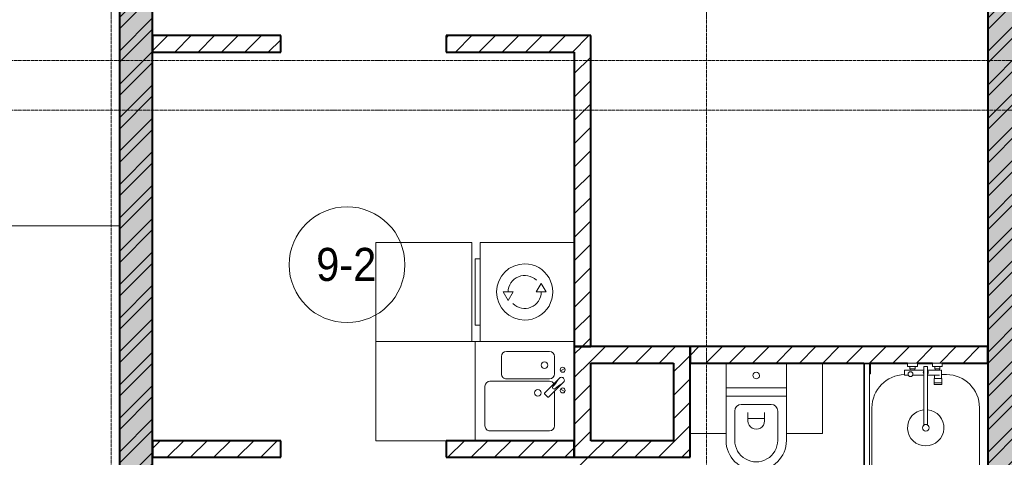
# Model space of a CAD drawing. Header units: millimetres. Extents: x 5617 to 143375, y 7718 to 186221.
# Tile 58 of 106: x 49053 to 55006, y 27600 to 30247. Entities that reach past the tile are written whole.
import ezdxf

# ---------------------------------------------------------------- set-up
doc = ezdxf.new("R2010")
doc.units = ezdxf.units.MM
doc.linetypes.add('ADSK_Линия сетки', pattern=[25, 20, -2.5, 0, -2.5])
doc.linetypes.add('Линия сетки', pattern=[25, 20, -2.5, 0, -2.5])
for name, color, linetype, lineweight in [('Марки помещений', 7, 'Continuous', 20), ('Мебель', 7, 'Continuous', 18), ('Оси', 7, 'Continuous', 9), ('Сантехнические приборы', 7, 'Continuous', 18), ('Стены', 7, 'Continuous', 18), ('Стены разрез', 7, 'Continuous', 40), ('Электрооборудование', 7, 'Continuous', 18)]:
    doc.layers.add(name, color=color, linetype=linetype, lineweight=lineweight)
doc.styles.add('Arial_3', font='arial.ttf', dxfattribs={"width": 0.9, "height": 200})
pattern_1 = [(50, (0, 0), (218.62117, -19.1268), [22.86, -251.46]), (355, (0, 0), (-42.29187, 229.2684), [18.288, -201.168]), (100.451, (18.22, -1.6), (176.33107, 210.13963), [19.428, -213.708]), (46.184, (0, 60.96), (325.29495, -50.45164), [34.29, -377.19]), (96.636, (27.1, 56.76), (284.883, 296.91266), [29.142, -320.562]), (351.184, (0, 60.96), (284.8858, 296.9107), [27.432, -301.752]), (21, (30.48, 45.72), (181.93753, -122.71832), [22.86, -251.46]), (326, (30.48, 45.72), (74.16223, 221.0262), [18.288, -201.168]), (71.451, (45.64, 35.5), (256.10035, 98.30526), [19.428, -213.708]), (37.5, (0, 0), (3.70639, 101.465895), [3.353, -195.377, 3.353, -200.863, -201.93]), (37.5, (0, 0), (3.70639, 101.465895), [-402.946, 3.353, -198.577]), (7.5, (0, 0), (80.18358, 120.21653), [3.353, -113.081, 3.353, -190.805, -76.962]), (7.5, (0, 0), (80.18358, 120.21653), [-310.591, 3.353, -73.609]), (327.5, (-67.97, 0), (162.708646, -6.87497), [3.353, -72.847, 3.353, -234.391, -315.468]), (327.5, (-67.97, 0), (162.708646, -6.87497), [-313.944, 3.353, -312.115]), (317.5, (-98.45, 0), (177.75468, 30.51183), [3.353, -95.707, 3.353, -154.534, -224.028]), (317.5, (-98.45, 0), (177.75468, 30.51183), [-256.946, 3.353, -220.675])]
pattern_2 = [(45, (0, 0), (-101.02788, 101.02788), []), (45, (67.35, 0), (-101.02788, 101.02788), [])]
pattern_3 = [(45, (0, 0), (-70.71068, 70.71068), [])]

# ---------------------------------------------------------------- blocks, each defined once
blk = doc.blocks.new('MR_Ванна - Санузел с ванной_1800x750-2638764-МКСС_К4_L08_28_500_')
at = {"layer": 'Сантехнические приборы', "color": 253, "true_color": 0xaaaaaa}
for p, q in [((210, 750.1), (195, 750.1)), ((195, 750.1), (195, 710)), ((200, 715), (200, 745.1)), ((200, 745.1), (210, 745.1)), ((200, 745.1), (200, 715)), ((895, 745.1), (200, 745.1)), ((210, 715), (200, 715)), ((200, 715), (895, 715)), ((210, 745.1), (210, 750.1)), ((210, 750), (885, 750)), ((210, 710), (210, 715)), ((895, 715), (835, 715)), ((835, 715), (835, 710)), ((900, 750), (885, 750)), ((885, 750), (885, 745.1)), ((885, 745.1), (895, 745.1)), ((895, 745.1), (895, 715)), ((895, 715), (895, 745.1)), ((900, 710), (900, 750)), ((630, 700), (-505, 700)), ((195, 710), (210, 710)), ((835, 710), (900, 710)), ((826.3, 504.1), (858, 504.1)), ((826.3, 480.7), (826.3, 504.1)), ((858, 504.1), (858, 386.3)), ((880, 484.8), (900, 484.8)), ((880, 425), (880, 484.8)), ((900, 484.8), (900, 425)), ((826.3, 386.3), (826.3, 453.7)), ((858, 468.3), (866, 468.3)), ((858, 441.4), (858, 468.3)), ((866, 441.4), (858, 441.4)), ((866, 471), (880, 471)), ((866, 439), (866, 471)), ((866, 468.3), (866, 441.4)), ((880, 439), (866, 439)), ((880, 471), (880, 439)), ((900, 425), (880, 425)), ((524.9, 386.3), (880, 386.3)), ((880, 363.7), (524.9, 363.7)), ((826.3, 291.7), (826.3, 363.7)), ((858, 363.7), (858, 291.7)), ((880, 386.3), (880, 363.7)), ((770.9, 276.9), (770.9, 323.9)), ((770.9, 323.9), (780, 323.9)), ((780, 276.9), (780, 323.9)), ((780, 323.9), (807.5, 323.9)), ((780, 323.9), (780, 276.9)), ((807.5, 323.9), (807.5, 276.9)), ((807.5, 278.8), (807.5, 321.6)), ((807.5, 321.6), (826.3, 321.6)), ((858, 291.7), (858, 318.6)), ((858, 318.6), (866, 318.6)), ((866, 289), (866, 321)), ((866, 321), (880, 321)), ((866, 318.6), (866, 291.7)), ((880, 275.2), (880, 335)), ((880, 335), (900, 335)), ((880, 321), (880, 289)), ((900, 335), (900, 275.2)), ((780, 276.9), (770.9, 276.9)), ((807.5, 276.9), (780, 276.9)), ((858, 278.8), (807.5, 278.8)), ((830, 250), (830, 278.8)), ((858, 291.7), (858, 278.8)), ((866, 291.7), (858, 291.7)), ((880, 289), (866, 289)), ((900, 275.2), (880, 275.2)), ((-505, 50), (630, 50))]:
    blk.add_line(p, q, dxfattribs=at)
for centre, radius, start, end in [((-505, 375), 325, 90, 270), ((630, 500), 200, 1.18568, 90), ((508.5, 375), 110, 5.91598, 354.08402), ((832.8, 467.2), 15, 90, 270), ((832.8, 467.2), 15, 244.04828, 115.95172), ((832.8, 467.2), 15, 270, 90), ((508.5, 375), 20, 90, 270), ((508.5, 375), 20, 270, 90), ((508.5, 375), 20, 325.4667, 34.5333), ((843.9, 375), 15.5, 47.00933, 132.99067), ((843.9, 375), 15.5, 227.00933, 312.99067), ((630, 250), 200, 270, 360)]:
    blk.add_arc(centre, radius, start, end, dxfattribs=at)
blk = doc.blocks.new('MR_Унитаз напольный - Санузел с ванной-2638740-МКСС_К4_L08_28_500_')
at = {"layer": 'Сантехнические приборы', "color": 253, "true_color": 0xaaaaaa}
for p, q in [((-182.5, 0), (-182.5, 267.5)), ((-130, 267.5), (-130, 90)), ((130, 90), (130, 267.5)), ((182.5, 267.5), (182.5, 0)), ((-50, 150), (-50, 100)), ((-50, 135), (50, 135)), ((50, 100), (50, 150)), ((182.5, 0), (-182.5, 0)), ((-182.5, -50), (-182.5, 0)), ((-182.5, 0), (182.5, 0)), ((-90, 50), (90, 50)), ((182.5, 0), (182.5, -50)), ((-182.5, -50), (182.5, -50)), ((-182.5, -200), (-182.5, -50)), ((182.5, -50), (-182.5, -50)), ((182.5, -50), (182.5, -200))]:
    blk.add_line(p, q, dxfattribs=at)
for centre, radius, start, end in [((0, 267.5), 182.5, 0, 180), ((0, 267.5), 130, 360, 180), ((0, 150), 50, 360, 180), ((-90, 90), 40, 180, 270), ((90, 90), 40, 270, 360), ((0, -125), 20, 360, 180), ((0, -125), 20, 180, 360)]:
    blk.add_arc(centre, radius, start, end, dxfattribs=at)
blk = doc.blocks.new('MR_Зона обслуживания - MR_Зона обслуживания-V8-МКСС_К4_L08_28_500_')
at = {"layer": 'Мебель', "lineweight": 9}
blk.add_line((108.75, 425), (-108.75, 425), dxfattribs=at)
blk = doc.blocks.new('MR_Зона обслуживания - MR_Зона обслуживания-V3-МКСС_К4_L08_28_500_')
at = {"layer": 'Мебель', "lineweight": 9}
for p, q in [((108.75, 425), (-108.75, 425)), ((-108.75, 425), (-108.75, 0))]:
    blk.add_line(p, q, dxfattribs=at)
blk = doc.blocks.new('MR_Мойка - Кухонная мойка-V9-МКСС_К4_L08_28_500_')
at = {"layer": 'Сантехнические приборы', "color": 253, "true_color": 0xaaaaaa}
for p, q in [((-136.7, -6.7), (-122.6, -33.3)), ((-79, -39), (-69.8, -48.2)), ((-69.8, -48.2), (11.4, -129.4)), ((-45.7, -24.2), (-55, -14.9)), ((35.5, -105.4), (-45.7, -24.2)), ((2.7, -6.7), (-11.4, -33.3)), ((-240, -100), (-240, -360)), ((-104, -70), (-210, -70)), ((-74, -360), (-74, -100)), ((-60, -100), (-60, -460)), ((210, -70), (0.1, -70)), ((15.7, -129.4), (35.5, -109.6)), ((240, -460), (240, -100)), ((-210, -390), (-104, -390)), ((-300, -520), (-300, -550)), ((-300, -520), (-300, -550)), ((-30, -490), (210, -490)), ((-300, -550), (300, -550))]:
    blk.add_line(p, q, dxfattribs=at)
for centre, radius, start, end in [((-129.7, -20), 15, 360, 180), ((-129.7, -20), 15, 180, 360), ((-67, -26.9), 17, 45, 225), ((-171.5, -230.2), 208.5, 46.5946, 60.81769), ((136.3, 77.5), 208.5, 209.18231, 223.4054), ((-4.3, -20), 15, 360, 180), ((-4.3, -20), 15, 180, 360), ((-210, -100), 30, 90, 180), ((-157, -130), 20, 360, 180), ((-104, -100), 30, 360, 90), ((-30, -100), 30, 118.55106, 180), ((-21.7, -72.3), 9.19, 225, 45), ((33.3, -107.5), 3, 315, 45), ((33.3, -107.5), 3, 315, 45), ((210, -100), 30, 360, 90), ((-157, -130), 20, 180, 360), ((10, -170), 20, 360, 180), ((10, -170), 20, 180, 360), ((13.5, -127.3), 3, 225, 315), ((13.5, -127.3), 3, 225, 315), ((-210, -360), 30, 180, 270), ((-104, -360), 30, 270, 360), ((-30, -460), 30, 180, 270), ((210, -460), 30, 270, 360)]:
    blk.add_arc(centre, radius, start, end, dxfattribs=at)
blk = doc.blocks.new('MR_Зона обслуживания - MR_Зона обслуживания-V10-МКСС_К4_L08_28_500_')
at = {"layer": 'Мебель', "lineweight": 9}
for p, q in [((300, 0), (-300, 0)), ((-300, 0), (-300, -600)), ((300, -600), (300, -175)), ((-300, -600), (300, -600))]:
    blk.add_line(p, q, dxfattribs=at)
blk = doc.blocks.new('MR_Стиральная машина - Стиральная машина_600-V11-МКСС_К4_L08_28_500_')
at = {"layer": 'Электрооборудование', "color": 253, "true_color": 0xaaaaaa}
for p, q in [((-300, 0), (-300, -570)), ((300, -570), (300, 0)), ((0, -170), (-52, -200)), ((0, -230), (0, -170)), ((-52, -200), (0, -230)), ((0, -370), (0, -430)), ((52, -400), (0, -370)), ((0, -430), (52, -400)), ((-300, -570), (300, -570)), ((-200, -570), (-200, -600)), ((200, -600), (200, -570)), ((-200, -600), (200, -600))]:
    blk.add_line(p, q, dxfattribs=at)
for radius, start, end in [(170, 360, 180), (100, 135, 270), (100, 315, 90), (170, 180, 360)]:
    blk.add_arc((0, -300), radius, start, end, dxfattribs=at)
blk = doc.blocks.new('MR_Зона обслуживания - MR_Зона обслуживания-2638756-МКСС_К4_L08_28_500_')
at = {"layer": 'Мебель', "lineweight": 9}
for p, q in [((300, 0), (-300, 0)), ((-300, 0), (-300, -580)), ((300, -580), (300, 0)), ((-300, -580), (300, -580))]:
    blk.add_line(p, q, dxfattribs=at)
blk = doc.blocks.new('135_SLK_K4_AR_rvt-1-МКСС_К4_L08_28_500_')
at = {"layer": 'Стены разрез', "lineweight": 9, "true_color": 0xaaaaaa}
h = blk.add_hatch(dxfattribs=at)
h.set_pattern_fill('FP_1', color=253, style=0, pattern_type=2)
h.set_pattern_definition(pattern_1)
h.paths.add_polyline_path([(113450, 25850), (113449.8, 32900), (113250, 32900), (113250, 25850), (113449.8, 25850)])
h = blk.add_hatch(dxfattribs=at)
h.set_pattern_fill('FP_2', color=253, style=0, pattern_type=2)
h.set_pattern_definition(pattern_2)
h.paths.add_polyline_path([(113450, 25850), (113449.8, 32900), (113250, 32900), (113250, 25850), (113449.8, 25850)])
h = blk.add_hatch(dxfattribs=at)
h.set_pattern_fill('FP_1', color=253, style=0, pattern_type=2)
h.set_pattern_definition(pattern_1)
h.paths.add_polyline_path([(108000, 26400), (108200, 26400), (108200, 32400), (108000, 32400), (108000, 26543.2)])
h = blk.add_hatch(dxfattribs=at)
h.set_pattern_fill('FP_2', color=253, style=0, pattern_type=2)
h.set_pattern_definition(pattern_2)
h.paths.add_polyline_path([(108000, 26400), (108200, 26400), (108200, 32400), (108000, 32400), (108000, 26543.2)])
h = blk.add_hatch(dxfattribs=at)
h.set_pattern_fill('FP_3', color=253, style=0, pattern_type=2)
h.set_pattern_definition(pattern_3)
h.paths.add_polyline_path([(110750, 30050), (110850, 30050), (110850, 30150), (109975, 30150), (109975, 30050)])
h.paths.add_polyline_path([(108975, 30050), (108975, 30150), (108200, 30150), (108200, 30050), (108697.7, 30050)])
h = blk.add_hatch(dxfattribs=at)
h.set_pattern_fill('FP_3', color=253, style=0, pattern_type=2)
h.set_pattern_definition(pattern_3)
h.paths.add_polyline_path([(110750, 28270), (110850, 28270), (110850, 30050), (110750, 30050), (110750, 28337.1)])
h = blk.add_hatch(dxfattribs=at)
h.set_pattern_fill('FP_3', color=253, style=0, pattern_type=2)
h.set_pattern_definition(pattern_3)
h.paths.add_polyline_path([(110750, 27600), (110850, 27600), (110850, 28270), (110750, 28270), (110750, 27739.1)])
h = blk.add_hatch(dxfattribs=at)
h.set_pattern_fill('FP_3', color=253, style=0, pattern_type=2)
h.set_pattern_definition(pattern_3)
h.paths.add_polyline_path([(111350, 28170), (111450, 28170), (111450, 28270), (110850, 28270), (110850, 28170), (111073.7, 28170)])
h = blk.add_hatch(dxfattribs=at)
h.set_pattern_fill('FP_3', color=253, style=0, pattern_type=2)
h.set_pattern_definition(pattern_3)
h.paths.add_polyline_path([(113250, 28170), (113250, 28270), (111450, 28270), (111450, 28170), (113053.8, 28170)])
h = blk.add_hatch(dxfattribs=at)
h.set_pattern_fill('FP_3', color=253, style=0, pattern_type=2)
h.set_pattern_definition(pattern_3)
h.paths.add_polyline_path([(111450, 27600), (111450, 28170), (111350, 28170), (111350, 27600)])
h = blk.add_hatch(dxfattribs=at)
h.set_pattern_fill('FP_3', color=253, style=0, pattern_type=2)
h.set_pattern_definition(pattern_3)
h.paths.add_polyline_path([(110281.7, 27600), (110750, 27600), (110750, 27700), (109975, 27700), (109975, 27600)])
h.paths.add_polyline_path([(108975, 27600), (108975, 27700), (108200, 27700), (108200, 27600), (108697.7, 27600)])
h = blk.add_hatch(dxfattribs=at)
h.set_pattern_fill('FP_3', color=253, style=0, pattern_type=2)
h.set_pattern_definition(pattern_3)
h.paths.add_polyline_path([(111350, 27600), (111350, 27700), (110850, 27700), (110850, 27600), (111073.7, 27600)])
h = blk.add_hatch(dxfattribs=at)
h.set_pattern_fill('FP_3', color=253, style=0, pattern_type=2)
h.set_pattern_definition(pattern_3)
h.paths.add_polyline_path([(110750, 25850), (110850, 25850), (110850, 26450), (110750, 26450)])
h.paths.add_polyline_path([(110850, 27150), (110850, 27600), (110750, 27600), (110750, 27150)])
at = {"layer": 'Стены', "color": 253, "true_color": 0xaaaaaa}
for p, q in [((104600, 29000.4), (108000, 29000.4)), ((108000, 28999.6), (104600, 28999.6))]:
    blk.add_line(p, q, dxfattribs=at)
at = {"layer": 'Стены разрез', "color": 253, "true_color": 0xaaaaaa}
for p, q in [((113250, 32900), (113250, 26370)), ((108000, 32400), (108000, 26400)), ((108200, 26400), (108200, 32400)), ((108975, 30150), (108200, 30150)), ((108200, 30150), (108200, 30050)), ((108975, 30050), (108975, 30150)), ((110850, 30150), (109975, 30150)), ((109975, 30150), (109975, 30050)), ((110850, 30050), (110850, 30150)), ((108200, 30050), (108975, 30050)), ((109975, 30050), (110750, 30050)), ((110750, 30050), (110750, 28270)), ((110850, 28270), (110850, 30050)), ((110750, 28270), (110850, 28270)), ((110850, 28270), (110750, 28270)), ((110750, 28270), (110750, 27600)), ((111450, 28270), (110850, 28270)), ((111450, 28170), (111450, 28270)), ((113250, 28270), (111450, 28270)), ((111450, 28270), (111450, 28170)), ((113250, 28170), (113250, 28270)), ((110850, 28170), (111350, 28170)), ((110850, 27700), (110850, 28170)), ((111350, 28170), (111350, 27700)), ((111450, 27600), (111450, 28170)), ((111450, 28170), (112500, 28170)), ((112540, 28170), (112765.2, 28170)), ((112825, 28170), (112915, 28170)), ((112974.8, 28170), (113250, 28170)), ((108975, 27700), (108200, 27700)), ((108200, 27700), (108200, 27600)), ((108975, 27600), (108975, 27700)), ((110750, 27700), (109975, 27700)), ((109975, 27700), (109975, 27600)), ((110750, 27600), (110750, 27700)), ((111350, 27700), (110850, 27700)), ((108200, 27600), (108975, 27600)), ((109975, 27600), (110750, 27600)), ((110750, 27600), (110850, 27600)), ((110850, 27600), (111350, 27600)), ((111350, 27600), (111450, 27600))]:
    blk.add_line(p, q, dxfattribs=at)
at = {"layer": 'Мебель', "color": 253, "lineweight": 18, "true_color": 0xaaaaaa}
for name, p, rotation in [('MR_Зона обслуживания - MR_Зона обслуживания-2638756-МКСС_К4_L08_28_500_', (110130, 28600), 270.0000000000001), ('MR_Зона обслуживания - MR_Зона обслуживания-V10-МКСС_К4_L08_28_500_', (110150, 28000), 269.9999999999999), ('MR_Зона обслуживания - MR_Зона обслуживания-V3-МКСС_К4_L08_28_500_', (112141.3, 28170), 180), ('MR_Зона обслуживания - MR_Зона обслуживания-V8-МКСС_К4_L08_28_500_', (111558.8, 28170), 180)]:
    blk.add_blockref(name, p, dxfattribs=dict(at, rotation=rotation))
at = {"layer": 'Сантехнические приборы', "color": 253, "lineweight": 18, "true_color": 0xaaaaaa}
for name, p, rotation in [('MR_Мойка - Кухонная мойка-V9-МКСС_К4_L08_28_500_', (110700, 28000), 269.9999999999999), ('MR_Унитаз напольный - Санузел с ванной-2638740-МКСС_К4_L08_28_500_', (111850, 27970), 180), ('MR_Ванна - Санузел с ванной_1800x750-2638764-МКСС_К4_L08_28_500_', (113250, 27270), 89.9999999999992)]:
    blk.add_blockref(name, p, dxfattribs=dict(at, rotation=rotation))
at = {"layer": 'Электрооборудование', "color": 253, "lineweight": 18, "true_color": 0xaaaaaa, "rotation": 270.0000000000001}
blk.add_blockref('MR_Стиральная машина - Стиральная машина_600-V11-МКСС_К4_L08_28_500_', (110750, 28600), dxfattribs=at)
blk = doc.blocks.new('050_Марка_Помещение - Номер-620969-МКСС_К4_L08_28_500_')
at = {"layer": 'Марки помещений'}
blk.add_circle((0, 0), 3.5, dxfattribs=at)

msp = doc.modelspace()

# ---------------------------------------------------------------- linework, layer by layer
at = {"layer": 'Оси', "linetype": 'Линия сетки'}
for p, q in [((49606.2, 12025.7), (49606.2, 33150)), ((53206.2, 12025.7), (53206.2, 33150))]:
    msp.add_line(p, q, dxfattribs=at)
at = {"layer": 'Оси', "linetype": 'ADSK_Линия сетки'}
for p, q in [((78406.2, 30000), (27414.7, 30000)), ((78406.2, 29700), (26144.7, 29700))]:
    msp.add_line(p, q, dxfattribs=at)

# ---------------------------------------------------------------- block references
at = {"lineweight": 5}
msp.add_blockref('135_SLK_K4_AR_rvt-1-МКСС_К4_L08_28_500_', (-58343.8, 0), dxfattribs=at)
at = {"layer": 'Марки помещений', "xscale": 99.99999999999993, "yscale": 99.99999999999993, "zscale": 99.99999999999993}
msp.add_blockref('050_Марка_Помещение - Номер-620969-МКСС_К4_L08_28_500_', (51032.1, 28764.9), dxfattribs=at)

# ---------------------------------------------------------------- texts
at = {"layer": 'Марки помещений', "lineweight": 9, "insert": (50845.6, 28866.6), "char_height": 200, "width": 447.342, "attachment_point": 1, "style": 'Arial_3'}
msp.add_mtext('9-2', dxfattribs=at)

doc.saveas('drawing.dxf')
